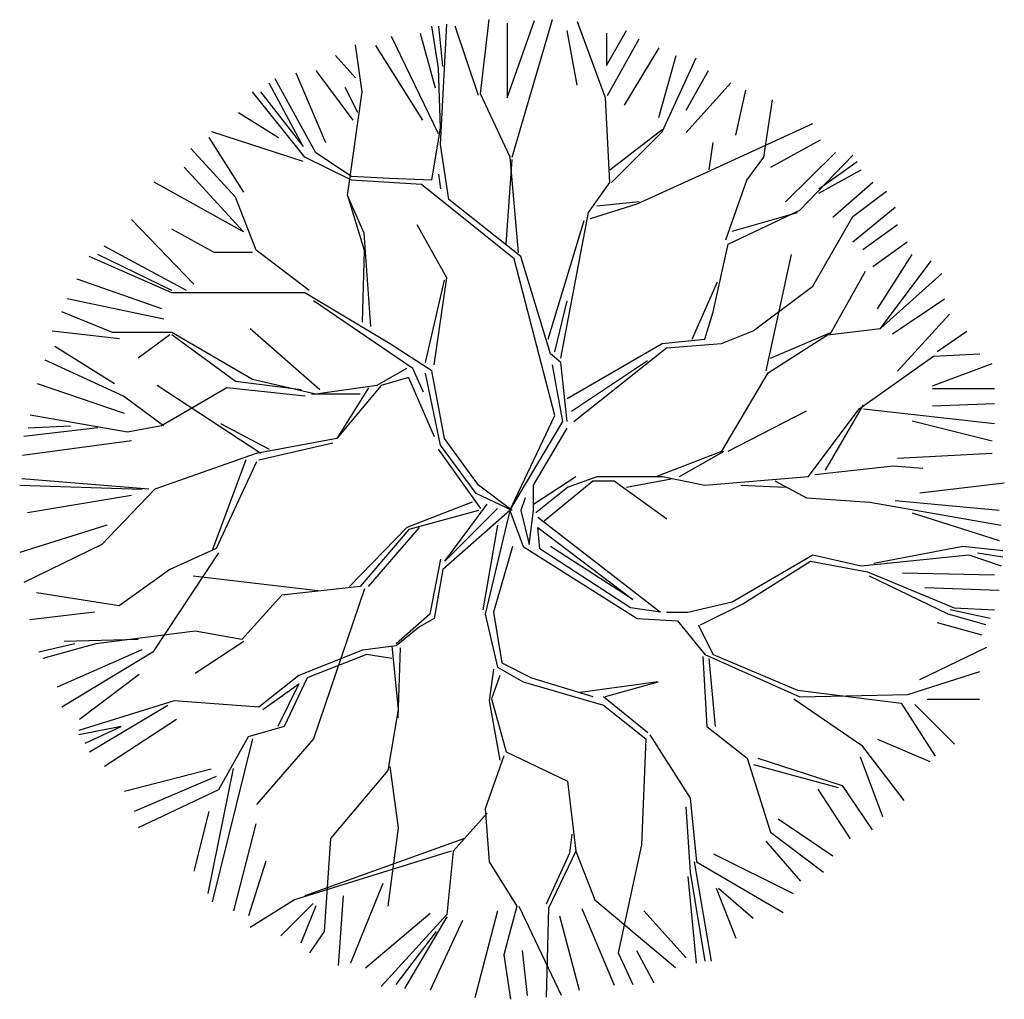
# Model space of a CAD drawing. Extents: x 6.9 to 18.9, y 22.1 to 34.
import ezdxf

# ---------------------------------------------------------------- set-up
doc = ezdxf.new("R2010")
doc.units = 0
doc.layers.get('0').update_dxf_attribs({"linetype": 'CONTINUOUS'})

msp = doc.modelspace()

# ---------------------------------------------------------------- linework, layer by layer
at = {"color": 0}
for p, q in [((12.553, 33.096), (12.658, 34)), ((12.877, 33.049), (13.21, 33.99)), ((12.939, 32.323), (13.43, 34)), ((14.075, 33.047), (13.737, 33.973)), ((12.04, 33.407), (11.961, 33.921)), ((12.04, 33.921), (12.088, 33.433)), ((12.066, 32.477), (12.141, 33.947)), ((12.527, 33.074), (12.246, 33.921)), ((12.877, 33.959), (12.877, 33.049)), ((13.604, 33.868), (13.726, 33.202)), ((14.089, 33.443), (14.334, 33.868)), ((12.04, 32.608), (11.469, 33.793)), ((11.817, 33.837), (12, 33.171)), ((14.089, 33.837), (14.089, 33.443)), ((14.102, 33.074), (14.488, 33.767)), ((11.11, 33.122), (11.031, 33.692)), ((11.273, 33.687), (11.847, 32.777)), ((14.725, 33.657), (14.303, 32.96)), ((10.787, 33.565), (11.029, 33.293)), ((14.725, 32.808), (14.939, 33.565)), ((14.768, 32.635), (15.181, 33.534)), ((10.546, 33.382), (10.998, 32.777)), ((12.066, 32.683), (12.04, 33.407)), ((15.061, 32.899), (15.333, 33.382)), ((10.544, 32.376), (10.052, 33.28)), ((10.302, 33.354), (10.665, 32.505)), ((10.39, 32.455), (9.978, 33.227)), ((11.057, 32.867), (10.903, 33.175)), ((15.061, 32.624), (15.605, 33.232)), ((15.666, 32.594), (15.788, 33.141)), ((10.412, 32.323), (9.772, 33.122)), ((9.872, 33.122), (10.39, 32.455)), ((10.93, 31.858), (11.11, 33.122)), ((12.913, 32.323), (12.553, 33.096)), ((14.128, 32.016), (14.075, 33.047)), ((16.006, 32.323), (16.111, 33.021)), ((9.605, 32.869), (10.091, 32.566)), ((11.961, 32.042), (12.066, 32.683)), ((14.128, 32.169), (14.768, 32.661)), ((15.312, 32.143), (16.602, 32.736)), ((9.242, 32.566), (9.666, 31.897)), ((10.39, 32.27), (9.28, 32.635)), ((14.15, 32.016), (14.768, 32.635)), ((16.09, 32.203), (16.695, 32.536)), ((9.565, 31.836), (9.021, 32.428)), ((12.167, 31.81), (12.066, 32.477)), ((15.339, 32.169), (15.387, 32.503)), ((10.982, 32.042), (10.412, 32.323)), ((10.982, 32.09), (10.544, 32.376)), ((12.864, 31.265), (12.939, 32.297)), ((13.018, 31.164), (12.913, 32.323)), ((15.799, 32.042), (16.006, 32.323)), ((16.27, 31.778), (16.878, 32.383)), ((16.444, 31.678), (17.089, 32.349)), ((8.939, 32.203), (9.666, 31.415)), ((16.677, 31.937), (17.142, 32.27)), ((16.677, 31.884), (17.194, 32.169)), ((11.443, 32.064), (10.982, 32.09)), ((11.961, 32.042), (11.443, 32.064)), ((12.04, 32.117), (12.066, 31.937)), ((14.461, 31.757), (15.312, 32.143)), ((9.666, 31.415), (8.576, 32.019)), ((11.833, 31.99), (10.982, 32.042)), ((12.965, 31.085), (11.833, 31.99)), ((13.869, 31.652), (14.128, 32.016)), ((15.545, 31.318), (15.799, 32.042)), ((16.848, 31.595), (17.333, 32.019)), ((9.82, 31.191), (9.565, 31.836)), ((10.93, 31.858), (11.136, 31.191)), ((11.136, 31.397), (10.93, 31.858)), ((13.044, 31.112), (12.167, 31.81)), ((17.089, 31.603), (17.502, 31.911)), ((13.895, 31.577), (14.461, 31.757)), ((13.97, 31.731), (14.488, 31.783)), ((17.089, 31.292), (17.605, 31.717)), ((9.058, 30.776), (8.301, 31.564)), ((13.531, 29.874), (13.869, 31.652)), ((15.571, 31.265), (16.444, 31.678)), ((15.62, 31.423), (16.418, 31.652)), ((16.602, 30.752), (17.089, 31.603)), ((9.307, 31.164), (8.789, 31.445)), ((12.141, 30.853), (11.781, 31.498)), ((13.378, 30.107), (13.816, 31.551)), ((17.211, 31.201), (17.636, 31.503)), ((11.215, 30.26), (11.136, 31.397)), ((8.969, 30.699), (7.964, 31.239)), ((15.387, 30.44), (15.571, 31.265)), ((17.333, 30.99), (17.755, 31.292)), ((8.789, 30.673), (7.784, 31.112)), ((8.789, 30.699), (7.89, 31.138)), ((9.772, 31.164), (9.307, 31.164)), ((10.465, 30.699), (9.82, 31.191)), ((11.136, 31.191), (11.11, 30.313)), ((13.457, 29.176), (12.965, 31.085)), ((13.404, 29.927), (13.044, 31.112)), ((16.036, 29.721), (16.345, 31.14)), ((17.392, 30.474), (17.816, 31.14)), ((17.428, 30.237), (18.046, 31.062)), ((11.987, 29.795), (12.141, 30.853)), ((16.809, 30.16), (17.247, 30.934)), ((17.428, 30.237), (18.176, 30.907)), ((8.667, 30.474), (7.635, 30.837)), ((11.882, 29.821), (12.114, 30.826)), ((15.133, 30.107), (15.44, 30.805)), ((15.878, 30.208), (16.602, 30.752)), ((10.412, 30.673), (8.789, 30.673)), ((11.443, 30.054), (10.412, 30.673)), ((8.695, 30.352), (7.516, 30.596)), ((11.728, 29.747), (10.517, 30.572)), ((13.457, 29.953), (13.61, 30.572)), ((17.575, 30.171), (18.21, 30.596)), ((8.069, 30.186), (7.451, 30.44)), ((15.286, 30.107), (15.387, 30.44)), ((17.636, 29.716), (18.271, 30.413)), ((8.151, 30.11), (7.332, 30.202)), ((8.789, 30.186), (8.069, 30.186)), ((8.767, 30.16), (8.38, 29.876)), ((9.772, 29.615), (8.789, 30.186)), ((9.566, 29.592), (8.792, 30.16)), ((10.596, 29.488), (9.745, 30.234)), ((15.492, 30.054), (15.878, 30.208)), ((16.061, 29.695), (16.784, 30.16)), ((16.087, 29.876), (16.809, 30.185)), ((16.784, 30.16), (17.428, 30.237)), ((18.119, 29.957), (18.482, 30.202)), ((8.09, 29.563), (7.363, 30.019)), ((11.961, 29.72), (11.443, 30.054)), ((13.61, 29.383), (14.768, 30.054)), ((14.768, 30.054), (15.286, 30.107)), ((14.821, 30.001), (15.492, 30.054)), ((13.531, 29.821), (13.404, 29.927)), ((13.689, 29.102), (14.821, 30.001)), ((17.169, 29.257), (18.073, 29.901)), ((18.073, 29.901), (18.639, 29.927)), ((8.2, 29.411), (7.245, 29.85)), ((13.558, 29.102), (13.43, 29.795)), ((13.61, 29.102), (13.531, 29.821)), ((13.663, 29.229), (14.589, 29.848)), ((18.061, 29.536), (18.788, 29.808)), ((11.649, 29.747), (11.29, 29.541)), ((11.86, 29.462), (11.728, 29.747)), ((12.066, 28.816), (11.882, 29.694)), ((12.114, 28.895), (11.961, 29.72)), ((15.494, 28.741), (16.061, 29.695)), ((8.212, 29.2), (7.152, 29.563)), ((9.875, 28.715), (8.612, 29.54)), ((10.365, 29.489), (9.566, 29.592)), ((10.544, 29.435), (9.772, 29.615)), ((11.29, 29.541), (10.544, 29.435)), ((11.342, 29.541), (10.803, 28.895)), ((11.676, 29.641), (11.342, 29.541)), ((11.676, 29.641), (11.987, 28.922)), ((8.689, 29.05), (8.2, 29.411)), ((9.463, 29.514), (8.664, 29.05)), ((10.415, 29.411), (9.463, 29.514)), ((11.086, 29.437), (10.493, 29.437)), ((11.189, 29.514), (10.802, 28.896)), ((18.061, 29.505), (18.818, 29.505)), ((16.757, 28.509), (17.222, 29.308)), ((18.061, 29.292), (18.818, 29.322)), ((8.25, 28.974), (7.065, 29.18)), ((12.909, 28.02), (13.457, 29.176)), ((15.572, 28.741), (16.526, 29.231)), ((16.551, 28.431), (17.169, 29.257)), ((17.222, 29.257), (18.819, 29.077)), ((7.039, 29.024), (7.554, 29.05)), ((8.664, 29.05), (8.25, 28.974)), ((9.385, 29.077), (9.978, 28.767)), ((12.909, 28.02), (13.558, 29.102)), ((17.816, 29.111), (18.788, 28.867)), ((7.89, 29.024), (6.987, 28.921)), ((13.198, 28.329), (13.61, 29.023)), ((8.301, 28.867), (6.969, 28.687)), ((10.803, 28.895), (9.82, 28.715)), ((9.85, 28.637), (10.751, 28.844)), ((12.5, 28.224), (12.066, 28.816)), ((12.527, 28.329), (12.114, 28.895)), ((9.82, 28.715), (8.583, 28.277)), ((12.555, 28.044), (12.04, 28.767)), ((14.695, 28.431), (15.494, 28.741)), ((14.979, 28.431), (15.521, 28.741)), ((17.636, 28.656), (18.788, 28.717)), ((9.694, 28.637), (9.282, 27.529)), ((9.823, 28.612), (9.333, 27.554)), ((16.629, 28.457), (17.583, 28.561)), ((17.583, 28.561), (17.943, 28.534)), ((6.936, 28.328), (8.431, 28.277)), ((8.509, 28.277), (6.962, 28.406)), ((12.939, 28.018), (12.527, 28.329)), ((13.198, 28.018), (13.198, 28.329)), ((13.2, 28.097), (13.716, 28.431)), ((13.329, 27.891), (13.922, 28.381)), ((13.612, 28.303), (13.974, 28.431)), ((13.922, 28.381), (14.18, 28.381)), ((13.974, 28.431), (14.773, 28.431)), ((14.18, 28.381), (14.823, 27.916)), ((14.334, 28.303), (14.876, 28.406)), ((14.773, 28.431), (15.288, 28.328)), ((15.288, 28.328), (16.551, 28.431)), ((15.727, 28.328), (16.267, 28.303)), ((16.139, 28.381), (16.526, 28.174)), ((17.908, 28.232), (18.937, 28.354)), ((8.583, 28.277), (7.938, 27.605)), ((12.939, 28.018), (12.5, 28.224)), ((13.226, 27.994), (13.612, 28.303)), ((8.301, 28.201), (7.03, 27.99)), ((12.452, 28.122), (11.653, 27.813)), ((12.118, 27.401), (12.633, 28.097)), ((13.097, 28.171), (13.044, 28.018)), ((16.526, 28.174), (17.299, 28.122)), ((17.299, 28.122), (18.897, 27.838)), ((17.605, 28.14), (18.876, 28.021)), ((12.53, 28.019), (11.679, 27.787)), ((12.909, 28.02), (12.092, 27.298)), ((12.761, 28.044), (12.118, 27.401)), ((12.909, 28.02), (12.608, 26.755)), ((12.909, 28.02), (13.071, 27.579)), ((13.044, 28.018), (13.145, 27.605)), ((13.145, 27.605), (13.198, 28.018)), ((17.816, 27.99), (18.876, 27.654)), ((13.251, 27.939), (14.747, 26.78)), ((7.998, 27.838), (6.938, 27.505)), ((11.653, 27.813), (10.958, 27.091)), ((11.679, 27.787), (11.086, 27.091)), ((11.189, 27.091), (11.809, 27.813)), ((12.761, 27.838), (12.582, 26.808)), ((13.251, 27.811), (14.409, 26.934)), ((13.277, 27.552), (13.251, 27.811)), ((7.938, 27.605), (6.986, 27.14)), ((9.36, 27.504), (8.559, 26.291)), ((9.333, 27.554), (8.767, 27.298)), ((12.942, 27.581), (12.711, 26.781)), ((13.071, 27.579), (14.461, 26.701)), ((14.382, 26.833), (13.277, 27.552)), ((14.409, 26.934), (13.404, 27.579)), ((18.432, 27.579), (17.348, 27.372)), ((18.919, 27.526), (18.432, 27.579)), ((18.919, 27.451), (18.612, 27.5)), ((12.066, 27.426), (11.937, 26.755)), ((15.62, 26.907), (16.602, 27.478)), ((15.751, 26.881), (16.576, 27.399)), ((16.576, 27.399), (17.269, 27.271)), ((16.602, 27.478), (17.194, 27.346)), ((17.194, 27.346), (18.506, 27.478)), ((18.506, 27.478), (18.897, 27.346)), ((8.767, 27.298), (8.147, 26.858)), ((12.092, 27.298), (11.989, 26.704)), ((17.269, 27.271), (18.326, 26.833)), ((17.697, 27.26), (18.818, 27.233)), ((10.571, 27.039), (9.049, 27.22)), ((18.252, 26.754), (17.295, 27.219)), ((8.147, 26.858), (7.142, 27.014)), ((11.086, 27.091), (10.133, 26.988)), ((11.138, 27.064), (10.519, 25.235)), ((17.969, 27.08), (18.876, 27.049)), ((10.133, 26.988), (9.643, 26.446)), ((15.08, 26.78), (15.62, 26.907)), ((7.849, 26.778), (7.06, 26.686)), ((12.711, 26.781), (12.814, 26.162)), ((14.747, 26.78), (14.382, 26.833)), ((14.821, 26.78), (15.08, 26.78)), ((15.233, 26.626), (15.751, 26.881)), ((18.765, 26.701), (18.278, 26.806)), ((18.326, 26.833), (18.818, 26.806)), ((11.937, 26.755), (11.525, 26.394)), ((11.989, 26.704), (11.809, 26.601)), ((12.608, 26.755), (12.761, 26.111)), ((14.461, 26.701), (14.953, 26.675)), ((14.953, 26.675), (15.286, 26.262)), ((18.119, 26.655), (18.665, 26.503)), ((18.712, 26.626), (18.252, 26.754)), ((9.076, 26.549), (7.864, 26.394)), ((9.643, 26.446), (9.076, 26.549)), ((11.809, 26.601), (11.525, 26.368)), ((15.207, 26.626), (15.387, 26.262)), ((8.38, 26.446), (7.477, 26.421)), ((9.669, 26.421), (9.076, 26.034)), ((7.607, 26.394), (7.168, 26.291)), ((7.864, 26.394), (7.22, 26.214)), ((8.423, 26.322), (7.393, 25.867)), ((8.559, 26.291), (7.451, 25.621)), ((11.113, 26.318), (10.339, 26.008)), ((11.525, 26.368), (11.113, 26.318)), ((11.473, 26.368), (11.55, 25.595)), ((11.55, 25.491), (11.576, 26.343)), ((17.908, 25.959), (18.726, 26.353)), ((11.164, 26.265), (10.442, 25.981)), ((11.473, 26.214), (11.164, 26.265)), ((12.814, 26.162), (13.175, 25.981)), ((15.263, 26.24), (15.313, 25.388)), ((15.286, 26.262), (16.444, 25.749)), ((15.418, 25.388), (15.34, 26.214)), ((15.387, 26.262), (16.418, 25.828)), ((12.711, 26.085), (12.658, 25.698)), ((12.761, 26.111), (13.072, 25.931)), ((17.76, 25.775), (18.638, 26.056)), ((8.392, 26.02), (7.665, 25.473)), ((10.339, 26.008), (9.85, 25.621)), ((10.442, 25.981), (10.159, 25.388)), ((12.788, 26.008), (12.685, 25.724)), ((13.072, 25.931), (14.052, 25.647)), ((13.175, 25.981), (13.922, 25.75)), ((14.72, 25.931), (13.768, 25.801)), ((14.077, 25.75), (14.72, 25.931)), ((9.9, 25.595), (10.339, 25.905)), ((10.339, 25.905), (10.081, 25.388)), ((16.418, 25.828), (17.681, 25.67)), ((8.818, 25.698), (7.658, 25.338)), ((9.85, 25.621), (8.818, 25.698)), ((12.658, 25.698), (12.788, 24.976)), ((12.685, 25.724), (12.864, 25.079)), ((14.052, 25.75), (14.592, 25.311)), ((16.37, 25.724), (17.196, 25.157)), ((16.444, 25.749), (17.76, 25.775)), ((17.999, 25.718), (18.635, 25.718)), ((7.787, 25.079), (8.74, 25.647)), ((11.55, 25.595), (11.422, 24.848)), ((14.052, 25.647), (14.567, 25.235)), ((17.681, 25.67), (18.094, 25.024)), ((17.847, 25.656), (18.332, 25.171)), ((8.847, 25.473), (7.968, 24.899)), ((8.174, 25.388), (7.658, 25.285)), ((7.735, 25.182), (8.174, 25.388)), ((10.159, 25.388), (9.72, 25.26)), ((15.313, 25.388), (15.803, 25.001)), ((9.772, 25.235), (9.282, 23.248)), ((9.72, 25.26), (9.36, 24.615)), ((10.519, 25.235), (9.823, 24.435)), ((14.567, 25.235), (14.514, 23.945)), ((14.617, 25.285), (15.107, 24.512)), ((17.392, 25.232), (18.03, 24.96)), ((17.196, 25.157), (17.711, 24.486)), ((12.839, 25.028), (12.608, 24.383)), ((12.864, 25.079), (13.612, 24.718)), ((15.803, 25.001), (16.087, 24.099)), ((15.933, 25.001), (16.963, 24.667)), ((17.181, 25.018), (17.453, 24.291)), ((9.272, 24.868), (8.212, 24.593)), ((9.539, 24.873), (9.23, 23.352)), ((11.422, 24.848), (10.726, 24.022)), ((11.447, 24.898), (11.55, 24.151)), ((15.881, 24.925), (16.913, 24.641)), ((9.333, 24.777), (8.331, 24.352)), ((9.36, 24.615), (8.38, 24.151)), ((13.612, 24.718), (13.716, 23.868)), ((16.665, 24.624), (17.059, 24.019)), ((16.963, 24.667), (17.325, 24.125)), ((15.107, 24.512), (15.185, 23.738)), ((12.608, 24.383), (12.658, 23.738)), ((15.056, 24.408), (15.107, 23.609)), ((9.242, 24.352), (9.058, 23.625)), ((12.633, 24.332), (12.221, 23.868)), ((16.182, 24.26), (16.848, 23.808)), ((9.816, 24.202), (9.544, 23.139)), ((11.55, 24.151), (11.422, 23.197)), ((10.415, 23.325), (12.349, 24.022)), ((10.726, 24.022), (10.648, 22.888)), ((13.665, 24.074), (13.638, 23.842)), ((16.087, 24.099), (16.732, 23.609)), ((14.514, 23.945), (14.231, 22.629)), ((16.029, 23.989), (16.454, 23.503)), ((12.195, 23.868), (10.287, 23.275)), ((12.221, 23.868), (12.143, 23.094)), ((13.638, 23.842), (13.354, 23.222)), ((13.716, 23.868), (13.381, 23.172)), ((13.716, 23.868), (13.948, 23.275)), ((15.394, 23.836), (16.362, 23.353)), ((9.938, 23.747), (9.727, 23.078)), ((12.658, 23.738), (12.994, 23.197)), ((15.159, 23.738), (15.366, 22.526)), ((15.185, 23.738), (16.242, 23.119)), ((15.185, 22.501), (15.082, 23.558)), ((15.107, 23.609), (15.288, 22.526)), ((11.362, 23.472), (10.967, 22.504)), ((15.424, 23.414), (15.666, 22.806)), ((15.455, 23.414), (15.876, 23.051)), ((10.879, 23.323), (10.818, 22.473)), ((10.287, 23.275), (9.747, 22.938)), ((10.515, 23.231), (10.121, 22.837)), ((10.546, 23.2), (10.363, 22.745)), ((12.994, 23.197), (12.839, 22.604)), ((13.02, 23.197), (13.535, 22.114)), ((13.381, 23.172), (13.354, 22.088)), ((13.787, 23.17), (14.181, 22.232)), ((13.948, 23.275), (14.928, 22.449)), ((11.939, 23.109), (11.151, 22.443)), ((12.143, 23.094), (11.344, 22.217)), ((12.143, 23.068), (11.628, 22.192)), ((12.758, 23.139), (12.483, 22.079)), ((13.515, 23.078), (13.756, 22.171)), ((14.545, 23.139), (15.061, 22.565)), ((12.333, 23.02), (11.939, 22.171)), ((10.648, 22.888), (10.468, 22.629)), ((11.525, 22.242), (12.015, 22.888)), ((12.839, 22.604), (12.917, 22.062)), ((13.06, 22.657), (13.121, 22.11)), ((14.231, 22.629), (14.411, 22.242)), ((14.453, 22.657), (14.667, 22.263))]:
    msp.add_line(p, q, dxfattribs=at)

doc.saveas('drawing.dxf')
